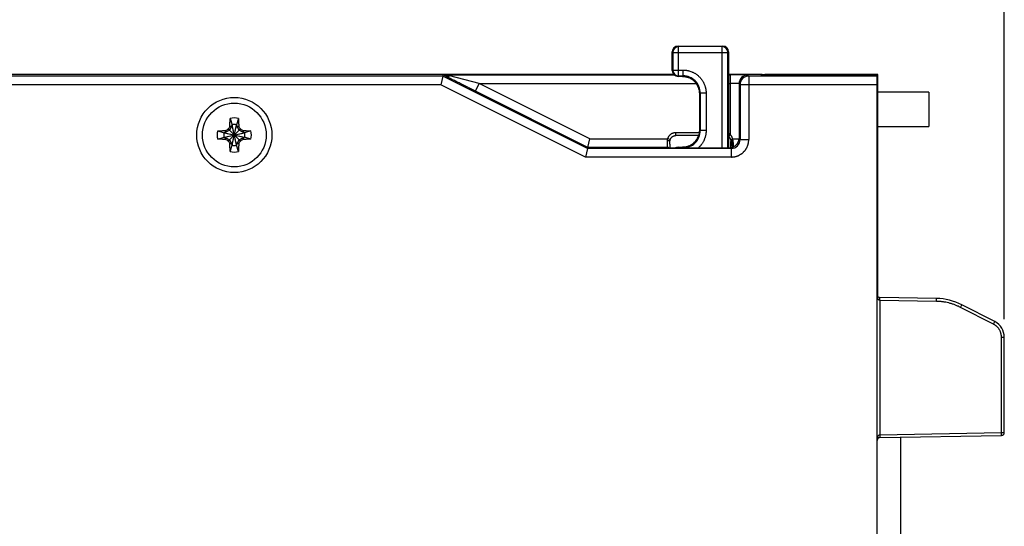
# Model space of a CAD drawing. Header units: inches. Extents: x 0 to 22, y 0 to 17.
# Tile 33 of 39: x 10.9 to 14.3, y 11.6 to 13.3. Entities that reach past the tile are written whole.
import ezdxf

# ---------------------------------------------------------------- set-up
doc = ezdxf.new("R2010")
doc.units = ezdxf.units.IN
doc.header["$LTSCALE"] = 1.21
doc.header["$MEASUREMENT"] = 0
doc.layers.get('0').update_dxf_attribs({"linetype": 'CONTINUOUS'})
doc.layers.add('DIMENSIONS', color=7, linetype='CONTINUOUS')
doc.styles.get("Standard").update_dxf_attribs({"font": 'txt', "width": 0.8})
doc.dimstyles.new('DIMSTYLE_1', dxfattribs={"dimtxt": 0.125, "dimasz": 0.18, "dimexe": 0.18, "dimexo": 0.0625, "dimgap": 0.09, "dimtad": 0, "dimtih": 1, "dimtoh": 1, "dimdec": 3, "dimzin": 4, "dimdsep": 46, "dimtxsty": 'STANDARD', "dimblk": '_FILLED', "dimblk1": '_FILLED', "dimblk2": '_FILLED', "dimcen": 0.09, "dimadec": 0, "dimazin": 0, "dimtp": 0.01, "dimtm": 0.01, "dimtfac": 1, "dimtdec": 3, "dimtofl": 0, "dimtmove": 0, "dimatfit": 3, "dimldrblk": '_FILLED', "dimfxl": 1, "dimtolj": 1, "dimtzin": 4, "dimarcsym": 0})

# ---------------------------------------------------------------- blocks, each defined once
blk = doc.blocks.new('_FILLED')
at = {"color": 0, "linetype": 'BYBLOCK'}
blk.add_solid([(0, 0), (-1, 0.174), (-1, -0.174)], dxfattribs=at)
blk = doc.blocks.new('*D2')
at = {"layer": 'DIMENSIONS', "color": 2, "linetype": 'CONTINUOUS'}
for p, q in [((8.7376, 10.0811), (8.7376, 14.107)), ((14.2743, 12.2886), (14.2743, 14.107)), ((8.7376, 13.982), (10.7309, 13.982)), ((14.2743, 13.982), (12.2809, 13.982))]:
    blk.add_line(p, q, dxfattribs=at)
at = {"layer": 'DIMENSIONS', "color": 2, "linetype": 'CONTINUOUS', "xscale": 0.18, "yscale": 0.18, "zscale": 0.18, "rotation": 180}
blk.add_blockref('_FILLED', (8.7376, 13.982), dxfattribs=at)
at = {"layer": 'DIMENSIONS', "color": 2, "linetype": 'CONTINUOUS', "xscale": 0.18, "yscale": 0.18, "zscale": 0.18}
blk.add_blockref('_FILLED', (14.2743, 13.982), dxfattribs=at)
at = {"layer": 'DIMENSIONS', "color": 2, "linetype": 'CONTINUOUS', "insert": (11.5059, 14.0445), "char_height": 0.125, "width": 1.425, "attachment_point": 2, "line_spacing_factor": 0.9}
blk.add_mtext('5.537{\\Ftxt.shx;\\W1.000000;\\H0.125000; }[140.63]', dxfattribs=at)

msp = doc.modelspace()

# ---------------------------------------------------------------- linework, layer by layer
at = {"color": 7, "linetype": 'CONTINUOUS'}
for p, q in [((13.1458, 13.232), (13.1458, 13.232)), ((13.1458, 13.232), (13.3007, 13.232)), ((13.1458, 13.232), (13.1479, 13.2299)), ((13.1479, 13.1292), (13.1479, 13.2299)), ((13.2986, 13.2299), (13.1479, 13.2299)), ((13.2986, 13.2299), (13.3007, 13.232)), ((13.2986, 12.8789), (13.2986, 13.2299)), ((13.3007, 13.232), (13.3007, 13.232)), ((13.1258, 13.1471), (13.1258, 13.212)), ((13.1258, 13.212), (13.1258, 13.212)), ((13.1258, 13.212), (13.1279, 13.2099)), ((13.1279, 13.2099), (13.1279, 13.1492)), ((13.1279, 13.2099), (13.3186, 13.2099)), ((13.3186, 13.2099), (13.3207, 13.212)), ((13.3186, 12.8789), (13.3186, 13.2099)), ((13.3207, 13.212), (13.3207, 12.8789)), ((13.3207, 13.212), (13.3207, 13.212)), ((13.1279, 13.1492), (13.1258, 13.1471)), ((13.1258, 13.1471), (13.1258, 13.1471)), ((13.1279, 13.1492), (13.1629, 13.1492)), ((13.1629, 13.1492), (13.1629, 13.1292)), ((10.6761, 13.1344), (13.1303, 13.1344)), ((12.3328, 13.1285), (10.6767, 13.1285)), ((12.3328, 13.1285), (12.3257, 13.0985)), ((12.3328, 13.1285), (12.3338, 13.1325)), ((12.8328, 12.8785), (12.3328, 13.1285)), ((12.343, 13.1277), (12.3338, 13.1325)), ((12.3409, 13.1328), (13.1318, 13.1328)), ((12.3564, 13.1287), (12.3409, 13.1328)), ((12.4586, 13.1028), (12.3564, 13.1287)), ((13.1479, 13.1292), (13.1458, 13.1271)), ((13.1458, 13.1271), (13.1458, 13.1271)), ((13.1608, 13.1271), (13.1458, 13.1271)), ((13.1479, 13.1292), (13.1629, 13.1292)), ((13.1629, 13.1292), (13.1608, 13.1271)), ((13.1608, 13.1271), (13.1608, 13.1271)), ((13.3207, 13.1344), (13.4363, 13.1344)), ((13.3207, 13.1328), (13.327, 13.1328)), ((13.327, 12.9261), (13.327, 13.1328)), ((13.387, 13.1318), (13.3904, 13.1285)), ((13.3904, 13.1285), (13.3904, 12.9085)), ((13.8343, 13.1285), (13.3904, 13.1285)), ((13.4343, 13.1307), (13.4343, 13.1344)), ((13.4363, 13.1305), (13.4363, 13.1344)), ((13.8343, 13.1304), (13.4441, 13.1305)), ((13.4461, 13.1335), (13.4461, 13.1305)), ((13.8363, 13.1334), (13.4461, 13.1335)), ((13.8343, 8.2076), (13.8343, 13.1304)), ((13.8363, 12.367), (13.8363, 13.1334)), ((12.3257, 13.0985), (10.6798, 13.0985)), ((12.8257, 12.8485), (12.3257, 13.0985)), ((12.4452, 13.076), (12.4586, 13.1028)), ((12.8336, 12.8818), (12.4452, 13.076)), ((12.4586, 13.1028), (13.209, 13.1028)), ((12.8407, 12.9118), (12.4586, 13.1028)), ((13.3207, 13.1028), (13.327, 13.1028)), ((13.357, 13.1018), (13.357, 12.9118)), ((13.357, 13.1018), (13.3604, 13.0985)), ((13.3604, 13.0985), (13.3604, 12.9085)), ((13.8343, 13.0985), (13.3604, 13.0985)), ((13.2229, 13.0692), (13.2208, 13.0671)), ((13.2208, 12.942), (13.2208, 13.0671)), ((13.2208, 13.0671), (13.2208, 13.0671)), ((13.2229, 13.0692), (13.2229, 12.9399)), ((13.2429, 13.0692), (13.2229, 13.0692)), ((13.2429, 13.0692), (13.2429, 12.9399)), ((14.0137, 13.0727), (13.8363, 13.0727)), ((14.0137, 13.0727), (14.0137, 12.9545)), ((11.597, 12.982), (11.604, 12.96)), ((11.6255, 12.982), (11.6185, 12.96)), ((11.5947, 12.9411), (11.5788, 12.9319)), ((11.5822, 12.9399), (11.5788, 12.9319)), ((11.5882, 12.9433), (11.5909, 12.9449)), ((11.5909, 12.9449), (11.5925, 12.9477)), ((11.5909, 12.9043), (11.6316, 12.9449)), ((11.6316, 12.9043), (11.5909, 12.9449)), ((11.604, 12.9571), (11.5947, 12.9411)), ((11.596, 12.9536), (11.604, 12.9571)), ((11.604, 12.8892), (11.6185, 12.96)), ((11.604, 12.96), (11.604, 12.9571)), ((11.6185, 12.8892), (11.604, 12.96)), ((11.604, 12.8921), (11.6185, 12.9571)), ((11.6185, 12.8921), (11.604, 12.9571)), ((11.6185, 12.9571), (11.6185, 12.96)), ((11.6278, 12.9411), (11.6185, 12.9571)), ((11.6185, 12.9571), (11.6265, 12.9536)), ((11.6437, 12.9319), (11.6278, 12.9411)), ((11.63, 12.9477), (11.6316, 12.9449)), ((11.6316, 12.9449), (11.6343, 12.9433)), ((11.6403, 12.9399), (11.6437, 12.9319)), ((13.2208, 12.942), (13.2208, 12.942)), ((13.2229, 12.9399), (13.2208, 12.942)), ((13.2429, 12.9399), (13.2229, 12.9399)), ((13.8363, 12.9545), (14.0137, 12.9545)), ((11.5538, 12.9388), (11.5759, 12.9319)), ((11.5538, 12.9104), (11.5759, 12.9173)), ((11.5759, 12.9173), (11.6467, 12.9319)), ((11.5788, 12.9319), (11.5759, 12.9319)), ((11.5759, 12.9319), (11.6467, 12.9173)), ((11.5759, 12.9173), (11.5788, 12.9173)), ((11.5788, 12.9173), (11.6437, 12.9319)), ((11.5788, 12.9319), (11.6437, 12.9173)), ((11.5822, 12.9093), (11.5788, 12.9173)), ((11.5788, 12.9173), (11.5947, 12.9081)), ((11.5909, 12.9043), (11.5882, 12.9059)), ((11.5947, 12.9081), (11.604, 12.8921)), ((11.6185, 12.8921), (11.6278, 12.9081)), ((11.6278, 12.9081), (11.6437, 12.9173)), ((11.6343, 12.9059), (11.6316, 12.9043)), ((11.6437, 12.9173), (11.6403, 12.9093)), ((11.6467, 12.9319), (11.6437, 12.9319)), ((11.6437, 12.9173), (11.6467, 12.9173)), ((11.6687, 12.9388), (11.6467, 12.9319)), ((11.6687, 12.9104), (11.6467, 12.9173)), ((12.8336, 12.8818), (12.8407, 12.9118)), ((12.8407, 12.9118), (13.1094, 12.9118)), ((13.119, 12.9087), (13.1094, 12.9118)), ((13.138, 12.9225), (13.138, 12.9325)), ((13.2201, 12.9325), (13.138, 12.9325)), ((13.2176, 12.9225), (13.138, 12.9225)), ((13.3207, 12.9184), (13.3209, 12.9183)), ((13.3209, 12.9183), (13.327, 12.9261)), ((13.3345, 12.9118), (13.357, 12.9118)), ((13.3604, 12.9085), (13.357, 12.9118)), ((13.3604, 12.9085), (13.3904, 12.9085)), ((13.8363, 12.9146), (13.8343, 12.9146)), ((11.5925, 12.9015), (11.5909, 12.9043)), ((11.604, 12.8921), (11.596, 12.8956)), ((11.597, 12.8672), (11.604, 12.8892)), ((11.604, 12.8921), (11.604, 12.8892)), ((11.6265, 12.8956), (11.6185, 12.8921)), ((11.6185, 12.8892), (11.6185, 12.8921)), ((11.6255, 12.8672), (11.6185, 12.8892)), ((11.6316, 12.9043), (11.63, 12.9015)), ((12.8328, 12.8785), (12.8257, 12.8485)), ((12.8328, 12.8785), (12.8336, 12.8818)), ((13.3304, 12.8785), (12.8328, 12.8785)), ((13.1087, 12.8818), (12.8336, 12.8818)), ((13.1087, 12.8818), (13.1113, 12.8792)), ((13.1113, 12.8792), (13.1125, 12.8791)), ((13.1125, 12.8791), (13.1125, 12.8791)), ((13.1126, 12.8791), (13.1313, 12.8789)), ((13.1133, 12.8791), (13.1131, 12.8791)), ((13.1137, 12.8791), (13.1133, 12.8791)), ((13.1143, 12.879), (13.1137, 12.8791)), ((13.1152, 12.879), (13.1143, 12.879)), ((13.1166, 12.879), (13.1152, 12.879)), ((13.1185, 12.879), (13.1166, 12.879)), ((13.118, 12.8994), (13.118, 12.9025)), ((13.118, 12.8964), (13.118, 12.8994)), ((13.118, 12.8937), (13.118, 12.8964)), ((13.1181, 12.8902), (13.118, 12.8937)), ((13.1181, 12.8872), (13.1181, 12.8902)), ((13.1182, 12.8847), (13.1181, 12.8872)), ((13.1182, 12.8825), (13.1182, 12.8847)), ((13.1182, 12.8807), (13.1182, 12.8825)), ((13.1183, 12.879), (13.1182, 12.8807)), ((13.1204, 12.8789), (13.1185, 12.879)), ((13.1228, 12.8789), (13.1204, 12.8789)), ((13.1256, 12.8789), (13.1228, 12.8789)), ((13.1285, 12.8789), (13.1256, 12.8789)), ((13.1313, 12.8789), (13.1285, 12.8789)), ((13.317, 12.8789), (13.1313, 12.8789)), ((13.1458, 12.882), (13.1458, 12.882)), ((13.1458, 12.882), (13.1608, 12.882)), ((13.1458, 12.882), (13.1479, 12.8799)), ((13.1479, 12.8789), (13.1479, 12.8799)), ((13.1629, 12.8799), (13.1479, 12.8799)), ((13.1608, 12.882), (13.1608, 12.882)), ((13.1629, 12.8799), (13.1608, 12.882)), ((13.1629, 12.8789), (13.1629, 12.8799)), ((13.3152, 12.8789), (13.3297, 12.879)), ((13.3199, 12.8789), (13.317, 12.8789)), ((13.3227, 12.8789), (13.3199, 12.8789)), ((13.3254, 12.8789), (13.3227, 12.8789)), ((13.3278, 12.879), (13.3254, 12.8789)), ((13.3297, 12.879), (13.3278, 12.879)), ((13.3285, 12.879), (13.3285, 12.9025)), ((13.3285, 12.9025), (13.3315, 12.9025)), ((13.3297, 12.8791), (13.3296, 12.879)), ((13.3297, 12.8791), (13.3311, 12.8808)), ((13.3297, 12.8791), (13.3297, 12.8791)), ((13.3299, 12.879), (13.3297, 12.879)), ((13.3297, 12.879), (13.3299, 12.879)), ((13.3297, 12.879), (13.3299, 12.879)), ((13.3299, 12.879), (13.3325, 12.8792)), ((13.3304, 12.8785), (13.3299, 12.879)), ((13.3304, 12.8485), (13.3304, 12.8785)), ((13.3327, 12.8792), (13.3338, 12.8795)), ((13.3338, 12.8795), (13.3351, 12.8829)), ((13.3304, 12.8485), (12.8257, 12.8485)), ((13.8343, 12.8577), (13.8363, 12.8576)), ((13.8363, 12.3913), (13.8343, 12.3913)), ((13.8363, 12.3813), (13.8343, 12.3813)), ((13.8363, 12.3756), (13.8343, 12.3756)), ((14.0397, 12.3596), (13.8441, 12.363)), ((13.8442, 12.353), (13.8441, 12.363)), ((14.0397, 12.3496), (13.8442, 12.353)), ((13.8442, 12.353), (13.8442, 11.8888)), ((14.0397, 12.3496), (14.0397, 12.3596)), ((14.1226, 12.3289), (14.127, 12.3378)), ((14.237, 12.2706), (14.1226, 12.3289)), ((14.2415, 12.2795), (14.127, 12.3378)), ((14.237, 12.2706), (14.2415, 12.2795)), ((14.2415, 12.2795), (14.2415, 12.2795)), ((14.2643, 12.2261), (14.2743, 12.2261)), ((14.2643, 11.8961), (14.2643, 12.2261)), ((14.2743, 11.8961), (14.2743, 12.2261)), ((13.8442, 11.8888), (13.8441, 11.8788)), ((13.8441, 11.8788), (14.2644, 11.8861)), ((13.8442, 11.8888), (14.2643, 11.8961)), ((14.2643, 11.8961), (14.2743, 11.8961)), ((14.2644, 11.8861), (14.2643, 11.8961)), ((13.9159, 9.4198), (13.9159, 11.88))]:
    msp.add_line(p, q, dxfattribs=at)
for points in [[(13.1608, 13.1271), (13.163, 13.127), (13.1653, 13.1269), (13.1676, 13.1267), (13.1699, 13.1264), (13.1722, 13.126), (13.1744, 13.1255), (13.1766, 13.125), (13.1789, 13.1243), (13.181, 13.1236), (13.1832, 13.1228), (13.1853, 13.1219), (13.1874, 13.1209), (13.1894, 13.1198), (13.1915, 13.1187), (13.1934, 13.1175), (13.1953, 13.1162), (13.1972, 13.1148), (13.199, 13.1134), (13.2007, 13.1119), (13.2024, 13.1103), (13.2041, 13.1087), (13.2056, 13.107), (13.2071, 13.1052), (13.2086, 13.1034), (13.2099, 13.1016), (13.2112, 13.0997), (13.2124, 13.0977), (13.2135, 13.0957), (13.2146, 13.0937), (13.2156, 13.0916), (13.2165, 13.0895), (13.2173, 13.0873), (13.218, 13.0851), (13.2187, 13.0829), (13.2193, 13.0807), (13.2197, 13.0784), (13.2201, 13.0761), (13.2204, 13.0739), (13.2206, 13.0716), (13.2208, 13.0693), (13.2208, 13.0671)], [(13.2208, 12.942), (13.2208, 12.9398), (13.2206, 12.9375), (13.2204, 12.9352), (13.2201, 12.9329), (13.2197, 12.9306), (13.2193, 12.9284), (13.2187, 12.9261), (13.218, 12.9239), (13.2173, 12.9217), (13.2165, 12.9196), (13.2156, 12.9175), (13.2146, 12.9154), (13.2135, 12.9133), (13.2124, 12.9113), (13.2112, 12.9094), (13.2099, 12.9075), (13.2085, 12.9056), (13.2071, 12.9038), (13.2056, 12.902), (13.204, 12.9004), (13.2024, 12.8987), (13.2007, 12.8972), (13.199, 12.8957), (13.1972, 12.8942), (13.1953, 12.8929), (13.1934, 12.8916), (13.1914, 12.8904), (13.1894, 12.8892), (13.1874, 12.8882), (13.1853, 12.8872), (13.1832, 12.8863), (13.181, 12.8855), (13.1788, 12.8847), (13.1766, 12.8841), (13.1744, 12.8835), (13.1721, 12.883), (13.1699, 12.8827), (13.1676, 12.8824), (13.1653, 12.8821), (13.163, 12.882), (13.1608, 12.882)], [(13.118, 12.9025), (13.118, 12.9031), (13.118, 12.9039), (13.1181, 12.9046), (13.1182, 12.9053), (13.1183, 12.906), (13.1184, 12.9067), (13.1186, 12.9074), (13.1188, 12.9082), (13.119, 12.9087)], [(13.119, 12.9087), (13.1192, 12.9095), (13.1196, 12.9105), (13.1201, 12.9114), (13.1205, 12.9123), (13.1211, 12.9132), (13.1216, 12.914), (13.1222, 12.9148), (13.1229, 12.9156), (13.1235, 12.9164), (13.1243, 12.9171), (13.125, 12.9178), (13.1258, 12.9184), (13.1266, 12.919), (13.1275, 12.9195), (13.1284, 12.9201), (13.1293, 12.9205), (13.1302, 12.9209), (13.1311, 12.9213), (13.1321, 12.9216), (13.1331, 12.9219), (13.1341, 12.9221), (13.1351, 12.9223), (13.1361, 12.9224), (13.1371, 12.9225), (13.138, 12.9225)], [(13.3209, 12.9183), (13.3214, 12.9178), (13.3221, 12.9172), (13.3228, 12.9166), (13.3234, 12.9159), (13.324, 12.9151), (13.3246, 12.9144), (13.3252, 12.9135), (13.3257, 12.9127), (13.3262, 12.9118), (13.3267, 12.9109), (13.3271, 12.91), (13.3274, 12.909), (13.3277, 12.9081), (13.328, 12.9071), (13.3282, 12.9062), (13.3283, 12.9052), (13.3284, 12.9043), (13.3285, 12.9033), (13.3285, 12.9025)], [(13.1128, 12.8791), (13.1126, 12.8791), (13.1126, 12.8791), (13.1125, 12.8791)], [(13.1131, 12.8791), (13.1128, 12.8791), (13.1128, 12.8791)], [(13.3327, 12.8792), (13.3327, 12.8792), (13.3327, 12.8792), (13.3326, 12.8792), (13.3326, 12.8792), (13.3326, 12.8792), (13.3325, 12.8792), (13.3324, 12.8792), (13.3324, 12.8792), (13.3323, 12.8792), (13.3321, 12.8792), (13.332, 12.8791), (13.3319, 12.8791), (13.3317, 12.8791), (13.3316, 12.8791), (13.3314, 12.8791), (13.3312, 12.8791), (13.3309, 12.879), (13.3307, 12.879), (13.3305, 12.879), (13.3302, 12.879), (13.3299, 12.879)]]:
    msp.add_lwpolyline(points, dxfattribs=at)
for radius in [0.13, 0.1102]:
    msp.add_circle((11.6113, 12.9246), radius, dxfattribs=at)
for centre, radius, start, end in [((13.1458, 13.212), 0.02, 90.0209, 179.9791), ((13.1458, 13.212), 0.02, 90.016, 179.984), ((13.1479, 13.2099), 0.02, 90.0209, 179.9791), ((13.2986, 13.2099), 0.02, 0.0209, 89.9791), ((13.3007, 13.212), 0.02, 0.0209, 89.9791), ((13.3007, 13.212), 0.02, 0.016, 89.984), ((13.1458, 13.1471), 0.02, 180.0209, 269.9791), ((13.1458, 13.1471), 0.02, 180.016, 269.984), ((13.1479, 13.1492), 0.02, 180.0209, 269.9791), ((13.1608, 13.0671), 0.06, 359.9938, 90.0144), ((13.1629, 13.0692), 0.06, 359.9938, 90.0144), ((13.387, 13.1018), 0.03, 90.0209, 179.9791), ((13.3904, 13.0985), 0.03, 90.0209, 179.9791), ((11.6113, 12.9246), 0.0591, 76.0607, 103.9393), ((12.6437, 11.1304), 2.0979, 120.2091, 120.3969), ((11.6113, 12.9246), 0.0297, 129.0984, 140.9016), ((13.4783, 11.8495), 2.1823, 149.6067, 149.7872), ((11.6113, 12.9246), 0.0361, 78.3738, 101.6262), ((9.817, 11.8921), 2.0979, 30.2091, 30.3969), ((11.6113, 12.9246), 0.0297, 39.0984, 50.9016), ((10.5362, 11.0575), 2.1823, 59.6067, 59.7872), ((13.1608, 12.9419), 0.06, 269.9938, 0.0144), ((13.1629, 12.9399), 0.06, 269.9938, 0.0144), ((11.6112, 12.9246), 0.0591, 166.0606, 193.9394), ((11.6113, 12.9246), 0.0361, 168.3738, 191.6262), ((12.6863, 14.7917), 2.1823, 239.6067, 239.7872), ((11.6113, 12.9246), 0.0297, 219.0984, 230.9016), ((11.6113, 12.9246), 0.0297, 309.0984, 320.9016), ((10.5788, 14.7188), 2.0979, 300.2091, 300.3969), ((11.6113, 12.9246), 0.0361, 348.3738, 11.6262), ((11.6113, 12.9246), 0.0591, 346.0606, 13.9394), ((13.3086, 12.9026), 0.0299, 51.9113, 66.1198), ((13.3304, 12.9085), 0.03, 269.9735, 0.0372), ((13.327, 12.9118), 0.03, 285.7002, 359.9785), ((13.4055, 13.9571), 2.0979, 210.2091, 210.3969), ((11.6113, 12.9246), 0.0361, 258.3738, 281.6262), ((9.7442, 13.9997), 2.1823, 329.6067, 329.7872), ((13.1087, 12.8718), 0.01, 45.9936, 90.0198), ((13.1113, 12.8692), 0.01, 81.5826, 90.0173), ((13.1458, 12.862), 0.02, 90.0188, 122.2936), ((13.1458, 12.862), 0.02, 90.016, 122.3105), ((13.1479, 12.8599), 0.02, 90.0179, 108.1664), ((13.3352, 12.8696), 0.01, 104.9706, 106.2333), ((13.3302, 12.8952), 0.0162, 278.4556, 278.9625), ((13.3352, 12.8696), 0.01, 98.0318, 104.8639), ((11.6113, 12.9246), 0.0591, 256.0607, 283.9393), ((13.8443, 12.373), 0.01, 180, 269), ((14.0363, 12.1596), 0.2, 63, 89), ((14.2143, 12.2261), 0.06, 0, 62.9856), ((14.2643, 11.8961), 0.01, 271, 360), ((13.8443, 11.8688), 0.01, 91, 180)]:
    msp.add_arc(centre, radius, start, end, dxfattribs=at)
for centre, start_param, end_param in [((13.4443, 13.1307), 3.141593, 4.694936), ((13.4463, 13.1337), -3.141593, -1.58825)]:
    msp.add_ellipse(centre, major_axis=(0.01, 0), ratio=0.017455, start_param=start_param, end_param=end_param, dxfattribs=at)
for points, knots in [([(13.1629, 13.1492), (13.1632, 13.1492), (13.1639, 13.1492), (13.1649, 13.1492), (13.1659, 13.1491), (13.1668, 13.1491), (13.1678, 13.149), (13.1691, 13.1489), (13.1708, 13.1488), (13.1727, 13.1486), (13.1747, 13.1483), (13.1766, 13.148), (13.1792, 13.1475), (13.1824, 13.1468), (13.1874, 13.1454), (13.1923, 13.1437), (13.1971, 13.1415), (13.2006, 13.1398), (13.2041, 13.1378), (13.2074, 13.1357), (13.2106, 13.1335), (13.2137, 13.1311), (13.2167, 13.1285), (13.2195, 13.1258), (13.2222, 13.1229), (13.2248, 13.12), (13.2272, 13.1169), (13.2295, 13.1137), (13.2316, 13.1103), (13.2335, 13.1069), (13.2353, 13.1034), (13.2368, 13.0998), (13.2383, 13.0962), (13.2395, 13.0924), (13.2405, 13.0886), (13.2413, 13.0854), (13.2417, 13.0829), (13.242, 13.0809), (13.2423, 13.079), (13.2425, 13.077), (13.2427, 13.0754), (13.2428, 13.0741), (13.2428, 13.0731), (13.2429, 13.0721), (13.2429, 13.0712), (13.2429, 13.0702), (13.2429, 13.0695), (13.2429, 13.0692)], [0, 0, 0, 0, 0.007813, 0.015626, 0.02344, 0.031253, 0.039066, 0.046879, 0.062505, 0.078132, 0.093758, 0.109384, 0.12501, 0.15626, 0.18751, 0.249991, 0.281241, 0.312491, 0.343741, 0.374991, 0.406241, 0.437491, 0.468741, 0.499991, 0.531241, 0.56249, 0.59374, 0.62499, 0.65624, 0.68749, 0.71874, 0.74999, 0.78124, 0.81249, 0.84374, 0.87499, 0.890616, 0.906242, 0.921868, 0.937495, 0.953121, 0.960934, 0.968747, 0.97656, 0.984374, 0.992187, 1, 1, 1, 1]), ([(12.3338, 13.1325), (12.3338, 13.1325), (12.3338, 13.1325), (12.3338, 13.1325), (12.3338, 13.1325), (12.3338, 13.1325), (12.3338, 13.1325), (12.3339, 13.1326), (12.3339, 13.1326), (12.334, 13.1326), (12.3341, 13.1326), (12.3342, 13.1326), (12.3344, 13.1326), (12.3347, 13.1326), (12.3351, 13.1327), (12.3355, 13.1327), (12.3359, 13.1327), (12.3365, 13.1327), (12.337, 13.1328), (12.3377, 13.1328), (12.3384, 13.1328), (12.3395, 13.1328), (12.3403, 13.1328), (12.3409, 13.1328)], [0, 0, 0, 0, 0.001993, 0.003448, 0.005268, 0.007475, 0.010085, 0.016549, 0.024722, 0.034648, 0.046362, 0.059899, 0.092558, 0.132879, 0.181115, 0.237496, 0.302234, 0.375529, 0.457549, 0.548415, 0.648189, 0.756838, 1, 1, 1, 1]), ([(12.3564, 13.1287), (12.3558, 13.1284), (12.3549, 13.128), (12.3537, 13.1275), (12.3528, 13.1272), (12.3519, 13.127), (12.3511, 13.1268), (12.3502, 13.1267), (12.3493, 13.1266), (12.3485, 13.1265), (12.3476, 13.1266), (12.3468, 13.1266), (12.346, 13.1267), (12.3452, 13.1269), (12.3445, 13.1271), (12.3437, 13.1274), (12.3433, 13.1276), (12.343, 13.1277)], [0, 0, 0, 0, 0.142526, 0.211572, 0.27915, 0.345291, 0.410038, 0.473449, 0.535595, 0.596558, 0.656437, 0.715343, 0.773401, 0.830745, 0.887522, 0.943886, 1, 1, 1, 1]), ([(12.4452, 13.076), (12.4429, 13.0771), (12.4385, 13.0794), (12.4295, 13.0839), (12.4184, 13.0894), (12.4073, 13.095), (12.3985, 13.0995), (12.392, 13.1028), (12.3854, 13.106), (12.379, 13.1093), (12.3726, 13.1125), (12.3674, 13.1152), (12.3633, 13.1173), (12.3602, 13.1189), (12.3572, 13.1204), (12.3547, 13.1217), (12.3528, 13.1227), (12.3513, 13.1234), (12.3499, 13.1241), (12.3485, 13.1249), (12.3473, 13.1255), (12.3464, 13.1259), (12.3457, 13.1263), (12.345, 13.1266), (12.3443, 13.127), (12.3437, 13.1273), (12.3432, 13.1276), (12.343, 13.1277)], [0, 0, 0, 0, 0.065551, 0.131059, 0.261778, 0.391764, 0.456336, 0.520524, 0.584229, 0.647347, 0.709714, 0.771121, 0.801395, 0.831336, 0.860879, 0.889947, 0.904282, 0.918475, 0.932518, 0.946397, 0.960122, 0.966939, 0.973709, 0.980403, 0.986994, 0.993509, 1, 1, 1, 1]), ([(13.387, 13.1318), (13.387, 13.1318), (13.387, 13.1318), (13.387, 13.1318), (13.387, 13.1318), (13.3869, 13.1319), (13.3869, 13.1319), (13.3869, 13.1319), (13.3868, 13.1319), (13.3866, 13.1319), (13.3865, 13.1319), (13.3862, 13.132), (13.386, 13.132), (13.3857, 13.132), (13.3854, 13.132), (13.385, 13.1321), (13.3846, 13.1321), (13.384, 13.1321), (13.3832, 13.1322), (13.3821, 13.1322), (13.3809, 13.1323), (13.3796, 13.1323), (13.3781, 13.1323), (13.3765, 13.1324), (13.3748, 13.1324), (13.373, 13.1325), (13.3711, 13.1325), (13.3683, 13.1326), (13.3646, 13.1326), (13.3599, 13.1327), (13.3549, 13.1327), (13.3497, 13.1328), (13.3442, 13.1328), (13.3386, 13.1328), (13.3338, 13.1328), (13.3299, 13.1328), (13.328, 13.1328), (13.327, 13.1328)], [0, 0, 0, 0, 0.000163, 0.000355, 0.000835, 0.001451, 0.002208, 0.003108, 0.004152, 0.006671, 0.009766, 0.013439, 0.017687, 0.02251, 0.027905, 0.033871, 0.040406, 0.047508, 0.063396, 0.081492, 0.101743, 0.124097, 0.148502, 0.174907, 0.203261, 0.233505, 0.265558, 0.299338, 0.371744, 0.450065, 0.533588, 0.621492, 0.712947, 0.807115, 0.903102, 0.951494, 1, 1, 1, 1]), ([(13.357, 13.1018), (13.357, 13.1018), (13.357, 13.1018), (13.357, 13.1018), (13.357, 13.1019), (13.357, 13.1019), (13.3569, 13.1019), (13.3569, 13.1019), (13.3568, 13.1019), (13.3567, 13.1019), (13.3566, 13.102), (13.3565, 13.102), (13.3564, 13.102), (13.3562, 13.102), (13.356, 13.1021), (13.3556, 13.1021), (13.3551, 13.1022), (13.3546, 13.1022), (13.354, 13.1023), (13.3533, 13.1023), (13.3526, 13.1024), (13.3518, 13.1024), (13.3509, 13.1024), (13.3497, 13.1025), (13.348, 13.1026), (13.3458, 13.1026), (13.3439, 13.1027), (13.3423, 13.1027), (13.3406, 13.1027), (13.3384, 13.1028), (13.3356, 13.1028), (13.3328, 13.1028), (13.3299, 13.1028), (13.328, 13.1028), (13.327, 13.1028)], [0, 0, 0, 0, 0.000509, 0.001112, 0.001828, 0.002667, 0.003636, 0.004738, 0.007352, 0.010525, 0.01426, 0.018563, 0.023432, 0.028868, 0.034868, 0.048552, 0.064459, 0.082557, 0.102805, 0.125157, 0.149563, 0.175966, 0.204306, 0.234515, 0.300259, 0.372584, 0.450813, 0.491913, 0.53421, 0.621993, 0.713335, 0.807378, 0.903233, 1, 1, 1, 1]), ([(11.596, 12.9536), (11.596, 12.9561), (11.5961, 12.9609), (11.5963, 12.9681), (11.5966, 12.9751), (11.5969, 12.9798), (11.597, 12.982)], [0, 0, 0, 0, 0.257989, 0.511689, 0.759543, 1, 1, 1, 1]), ([(11.6255, 12.982), (11.6256, 12.9798), (11.6259, 12.9751), (11.6262, 12.9681), (11.6264, 12.9609), (11.6265, 12.9561), (11.6265, 12.9536)], [0, 0, 0, 0, 0.240458, 0.488311, 0.742012, 1, 1, 1, 1]), ([(11.5538, 12.9388), (11.5561, 12.939), (11.5607, 12.9392), (11.5678, 12.9395), (11.5749, 12.9397), (11.5798, 12.9398), (11.5822, 12.9399)], [0, 0, 0, 0, 0.240457, 0.488311, 0.742012, 1, 1, 1, 1]), ([(11.6403, 12.9399), (11.6427, 12.9398), (11.6476, 12.9397), (11.6547, 12.9395), (11.6618, 12.9392), (11.6664, 12.939), (11.6687, 12.9388)], [0, 0, 0, 0, 0.257989, 0.511689, 0.759543, 1, 1, 1, 1]), ([(13.2429, 12.9399), (13.2429, 12.9395), (13.2429, 12.9388), (13.2429, 12.9377), (13.2428, 12.9366), (13.2428, 12.9355), (13.2427, 12.9344), (13.2426, 12.9334), (13.2425, 12.9323), (13.2424, 12.9309), (13.2422, 12.9291), (13.2418, 12.9262), (13.2411, 12.9226), (13.24, 12.9184), (13.2387, 12.9143), (13.2375, 12.9109), (13.2364, 12.9082), (13.2352, 12.9056), (13.2336, 12.9024), (13.2315, 12.8986), (13.2291, 12.8949), (13.227, 12.892), (13.2252, 12.8897), (13.2239, 12.888), (13.2224, 12.8864), (13.2205, 12.8843), (13.2179, 12.8817), (13.2158, 12.8798), (13.2147, 12.8789)], [0, 0, 0, 0, 0.015626, 0.031252, 0.046879, 0.062505, 0.078131, 0.093757, 0.109383, 0.12501, 0.156261, 0.187513, 0.250011, 0.312508, 0.375006, 0.437504, 0.468755, 0.500007, 0.562505, 0.625002, 0.6875, 0.749998, 0.78125, 0.812501, 0.843753, 0.875005, 0.937502, 1, 1, 1, 1]), ([(11.5822, 12.9093), (11.5798, 12.9094), (11.5749, 12.9095), (11.5678, 12.9097), (11.5607, 12.91), (11.5561, 12.9102), (11.5538, 12.9104)], [0, 0, 0, 0, 0.257989, 0.511689, 0.759543, 1, 1, 1, 1]), ([(11.6687, 12.9104), (11.6664, 12.9102), (11.6618, 12.91), (11.6547, 12.9097), (11.6476, 12.9095), (11.6427, 12.9094), (11.6403, 12.9093)], [0, 0, 0, 0, 0.240458, 0.488311, 0.742012, 1, 1, 1, 1]), ([(13.1094, 12.9118), (13.1093, 12.9115), (13.1091, 12.911), (13.1088, 12.9101), (13.1085, 12.9092), (13.1083, 12.9084), (13.1082, 12.9076), (13.1081, 12.907), (13.1081, 12.9066), (13.108, 12.9062), (13.108, 12.9056), (13.108, 12.9051), (13.108, 12.9048)], [0, 0, 0, 0, 0.126102, 0.252112, 0.37793, 0.50344, 0.628522, 0.690869, 0.753062, 0.815087, 0.876929, 1, 1, 1, 1]), ([(13.138, 12.9325), (13.1376, 12.9325), (13.137, 12.9325), (13.1362, 12.9325), (13.1354, 12.9324), (13.1344, 12.9323), (13.1333, 12.9321), (13.1321, 12.9319), (13.1306, 12.9316), (13.1287, 12.9311), (13.1265, 12.9303), (13.1247, 12.9294), (13.1233, 12.9287), (13.122, 12.9279), (13.1203, 12.9268), (13.1185, 12.9254), (13.1167, 12.9238), (13.1154, 12.9223), (13.1144, 12.9211), (13.1137, 12.9202), (13.113, 12.9192), (13.1122, 12.9179), (13.1114, 12.9165), (13.1107, 12.9151), (13.1103, 12.914), (13.1098, 12.9129), (13.1096, 12.9122), (13.1094, 12.9118)], [0, 0, 0, 0, 0.031253, 0.04688, 0.062507, 0.09376, 0.125013, 0.156266, 0.187519, 0.250013, 0.312507, 0.375001, 0.406254, 0.437507, 0.500001, 0.562494, 0.624989, 0.687482, 0.718735, 0.749988, 0.781241, 0.812494, 0.874988, 0.906241, 0.937494, 0.968747, 1, 1, 1, 1]), ([(13.3345, 12.9118), (13.3344, 12.9121), (13.3343, 12.9128), (13.334, 12.9138), (13.3337, 12.9148), (13.3332, 12.916), (13.3326, 12.9176), (13.3317, 12.9195), (13.3307, 12.9213), (13.3296, 12.923), (13.3284, 12.9246), (13.3275, 12.9256), (13.327, 12.9261)], [0, 0, 0, 0, 0.0625, 0.124985, 0.187455, 0.249914, 0.374802, 0.499697, 0.62464, 0.749667, 0.874794, 1, 1, 1, 1]), ([(13.3304, 12.8485), (13.3309, 12.8485), (13.3318, 12.8485), (13.3333, 12.8486), (13.3348, 12.8486), (13.3363, 12.8488), (13.3377, 12.8489), (13.3397, 12.8492), (13.3421, 12.8496), (13.345, 12.8503), (13.3478, 12.851), (13.3506, 12.852), (13.3533, 12.853), (13.356, 12.8542), (13.3587, 12.8555), (13.3612, 12.857), (13.3637, 12.8586), (13.3661, 12.8603), (13.3684, 12.8621), (13.3707, 12.864), (13.3728, 12.866), (13.3748, 12.8682), (13.3768, 12.8704), (13.3783, 12.8723), (13.3794, 12.8739), (13.3805, 12.8755), (13.3819, 12.8776), (13.3833, 12.8802), (13.3846, 12.8828), (13.3858, 12.8855), (13.3869, 12.8883), (13.3877, 12.8906), (13.3882, 12.8925), (13.3887, 12.8944), (13.3892, 12.8968), (13.3897, 12.8997), (13.3901, 12.9026), (13.3903, 12.9055), (13.3904, 12.9075), (13.3904, 12.9085)], [0, 0, 0, 0, 0.015626, 0.031252, 0.046878, 0.062504, 0.07813, 0.093756, 0.125006, 0.156255, 0.187505, 0.218754, 0.250004, 0.281254, 0.312503, 0.343753, 0.375003, 0.406252, 0.437502, 0.468751, 0.500001, 0.531251, 0.5625, 0.59375, 0.609376, 0.625002, 0.656252, 0.687501, 0.718751, 0.750001, 0.78125, 0.8125, 0.828126, 0.843752, 0.875001, 0.906251, 0.937501, 0.96875, 1, 1, 1, 1]), ([(13.3315, 12.9025), (13.3315, 12.9026), (13.3315, 12.9028), (13.3315, 12.9032), (13.3316, 12.9035), (13.3316, 12.9038), (13.3316, 12.9042), (13.3317, 12.9045), (13.3317, 12.9048), (13.3317, 12.9053), (13.3317, 12.9057), (13.3318, 12.9062), (13.3318, 12.9065), (13.3318, 12.9068), (13.3318, 12.907), (13.3319, 12.9073), (13.3319, 12.9075), (13.3319, 12.9077), (13.3319, 12.9079), (13.3319, 12.908), (13.332, 12.9083), (13.332, 12.9085), (13.3321, 12.9089), (13.3321, 12.9092), (13.3322, 12.9095), (13.3322, 12.9097), (13.3323, 12.9098), (13.3323, 12.91), (13.3323, 12.9101), (13.3324, 12.9102), (13.3324, 12.9103), (13.3325, 12.9105), (13.3325, 12.9106), (13.3326, 12.9107), (13.3327, 12.9109), (13.3329, 12.911), (13.333, 12.9112), (13.3331, 12.9113), (13.3332, 12.9113), (13.3333, 12.9114), (13.3334, 12.9115), (13.3334, 12.9115), (13.3335, 12.9116), (13.3336, 12.9116), (13.3336, 12.9116), (13.3337, 12.9116), (13.3337, 12.9117), (13.3338, 12.9117), (13.3339, 12.9117), (13.334, 12.9117), (13.334, 12.9117), (13.3341, 12.9118), (13.3342, 12.9118), (13.3343, 12.9118), (13.3344, 12.9118), (13.3344, 12.9118), (13.3345, 12.9118), (13.3345, 12.9118)], [0, 0, 0, 0, 0.031787, 0.063582, 0.095374, 0.127153, 0.158925, 0.190699, 0.222481, 0.254263, 0.317801, 0.349546, 0.38126, 0.412927, 0.428734, 0.444518, 0.476027, 0.491768, 0.507507, 0.523241, 0.538968, 0.570393, 0.601775, 0.633101, 0.664348, 0.679935, 0.69549, 0.711006, 0.718748, 0.726479, 0.741893, 0.757222, 0.772449, 0.787588, 0.802667, 0.817709, 0.847753, 0.855277, 0.86281, 0.877897, 0.885453, 0.893018, 0.900596, 0.908174, 0.91196, 0.915747, 0.923329, 0.930923, 0.938528, 0.94615, 0.95379, 0.961452, 0.969133, 0.976826, 0.984531, 0.992257, 1, 1, 1, 1]), ([(13.3351, 12.8829), (13.3352, 12.883), (13.3353, 12.883), (13.3355, 12.8831), (13.3356, 12.8832), (13.3358, 12.8833), (13.336, 12.8836), (13.3363, 12.8839), (13.3365, 12.8843), (13.3367, 12.8848), (13.3369, 12.8853), (13.3371, 12.8858), (13.3372, 12.8865), (13.3373, 12.8871), (13.3374, 12.8879), (13.3375, 12.8886), (13.3376, 12.8895), (13.3376, 12.8904), (13.3376, 12.8913), (13.3376, 12.8923), (13.3376, 12.8933), (13.3375, 12.8943), (13.3374, 12.8954), (13.3373, 12.8969), (13.3371, 12.8989), (13.3367, 12.9013), (13.3363, 12.9039), (13.3358, 12.9065), (13.3352, 12.9091), (13.3348, 12.9109), (13.3345, 12.9118)], [0, 0, 0, 0, 0.005664, 0.01142, 0.017313, 0.023385, 0.036202, 0.050133, 0.065365, 0.082032, 0.100225, 0.120002, 0.141397, 0.164424, 0.189082, 0.215356, 0.243223, 0.27265, 0.303596, 0.336014, 0.369853, 0.405054, 0.441556, 0.479292, 0.55818, 0.641121, 0.72747, 0.816543, 0.907631, 1, 1, 1, 1]), ([(11.597, 12.8672), (11.5969, 12.8694), (11.5966, 12.8741), (11.5963, 12.8811), (11.5961, 12.8883), (11.596, 12.8931), (11.596, 12.8956)], [0, 0, 0, 0, 0.240458, 0.488311, 0.742012, 1, 1, 1, 1]), ([(11.6265, 12.8956), (11.6265, 12.8931), (11.6264, 12.8883), (11.6262, 12.8811), (11.6259, 12.8741), (11.6256, 12.8694), (11.6255, 12.8672)], [0, 0, 0, 0, 0.257989, 0.511689, 0.759543, 1, 1, 1, 1]), ([(13.118, 12.9025), (13.118, 12.9026), (13.118, 12.9027), (13.1179, 12.9028), (13.1179, 12.9029), (13.1178, 12.903), (13.1177, 12.9031), (13.1176, 12.9032), (13.1174, 12.9033), (13.1172, 12.9034), (13.117, 12.9035), (13.1168, 12.9036), (13.1166, 12.9037), (13.1163, 12.9038), (13.116, 12.9039), (13.1156, 12.904), (13.115, 12.9042), (13.1143, 12.9043), (13.1135, 12.9045), (13.1127, 12.9046), (13.1118, 12.9047), (13.1109, 12.9047), (13.1099, 12.9048), (13.109, 12.9048), (13.1083, 12.9048), (13.108, 12.9048)], [0, 0, 0, 0, 0.010803, 0.022044, 0.034111, 0.047311, 0.061871, 0.077948, 0.095647, 0.115033, 0.13614, 0.158982, 0.183554, 0.209835, 0.237797, 0.267398, 0.331313, 0.40112, 0.476258, 0.556095, 0.639937, 0.727042, 0.81663, 0.907892, 1, 1, 1, 1]), ([(13.108, 12.9048), (13.108, 12.904), (13.108, 12.9025), (13.108, 12.9002), (13.108, 12.8979), (13.1081, 12.8958), (13.1081, 12.8938), (13.1081, 12.8919), (13.1082, 12.8901), (13.1082, 12.8885), (13.1083, 12.8872), (13.1083, 12.8863), (13.1083, 12.8857), (13.1083, 12.8851), (13.1084, 12.8845), (13.1084, 12.8841), (13.1084, 12.8836), (13.1085, 12.8832), (13.1085, 12.8829), (13.1085, 12.8826), (13.1085, 12.8824), (13.1086, 12.8822), (13.1086, 12.8821), (13.1086, 12.882), (13.1086, 12.882), (13.1086, 12.8819), (13.1086, 12.8819), (13.1086, 12.8818), (13.1086, 12.8818), (13.1086, 12.8818), (13.1087, 12.8818), (13.1087, 12.8818)], [0, 0, 0, 0, 0.103218, 0.203676, 0.300694, 0.393614, 0.481805, 0.56467, 0.641649, 0.71222, 0.775907, 0.805032, 0.83228, 0.857603, 0.880959, 0.90231, 0.92162, 0.938858, 0.953996, 0.967009, 0.977881, 0.98251, 0.986599, 0.990149, 0.993161, 0.995638, 0.997586, 0.998368, 0.999025, 0.999565, 1, 1, 1, 1]), ([(13.1125, 12.8791), (13.1125, 12.8791), (13.1125, 12.8791), (13.1126, 12.8791), (13.1126, 12.8791)], [0, 0, 0, 0, 0.247062, 1, 1, 1, 1]), ([(13.3286, 12.879), (13.3286, 12.88), (13.3287, 12.8819), (13.3288, 12.8849), (13.3291, 12.8879), (13.3294, 12.8908), (13.3297, 12.8933), (13.33, 12.8952), (13.3302, 12.8967), (13.3305, 12.8981), (13.3308, 12.8996), (13.3311, 12.901), (13.3313, 12.902), (13.3315, 12.9025)], [0, 0, 0, 0, 0.124973, 0.249944, 0.374915, 0.49989, 0.624876, 0.687377, 0.749883, 0.812396, 0.874918, 0.937453, 1, 1, 1, 1]), ([(13.3311, 12.8808), (13.3314, 12.8811), (13.3319, 12.8816), (13.3326, 12.8826), (13.3332, 12.8836), (13.3337, 12.8847), (13.3341, 12.8859), (13.3344, 12.8872), (13.3345, 12.8885), (13.3346, 12.8899), (13.3346, 12.8914), (13.3344, 12.8929), (13.3342, 12.8944), (13.3339, 12.896), (13.3334, 12.8976), (13.3329, 12.8992), (13.3322, 12.9009), (13.3317, 12.9019), (13.3315, 12.9025)], [0, 0, 0, 0, 0.050206, 0.100891, 0.152456, 0.205264, 0.259632, 0.315827, 0.374058, 0.434481, 0.4972, 0.562268, 0.629695, 0.699452, 0.771472, 0.845657, 0.921883, 1, 1, 1, 1]), ([(13.3311, 12.8808), (13.3312, 12.8808), (13.3313, 12.8809), (13.3315, 12.8811), (13.3319, 12.8815), (13.3324, 12.8818), (13.3331, 12.8822), (13.3335, 12.8824), (13.334, 12.8826), (13.3343, 12.8827), (13.3347, 12.8828), (13.335, 12.8829), (13.3351, 12.8829)], [0, 0, 0, 0, 0.045537, 0.091406, 0.185446, 0.393253, 0.513978, 0.6504, 0.726491, 0.809725, 0.900523, 1, 1, 1, 1]), ([(13.8442, 12.353), (13.844, 12.353), (13.8438, 12.353), (13.8433, 12.3531), (13.8429, 12.3532), (13.8426, 12.3533), (13.8422, 12.3534), (13.8418, 12.3536), (13.8415, 12.3538), (13.8411, 12.354), (13.8408, 12.3542), (13.8404, 12.3546), (13.8399, 12.355), (13.8394, 12.3555), (13.8389, 12.3561), (13.8384, 12.3567), (13.838, 12.3574), (13.8376, 12.358), (13.8372, 12.3589), (13.8367, 12.3598), (13.8364, 12.3607), (13.836, 12.3617), (13.8356, 12.3628), (13.8352, 12.3643), (13.8349, 12.3657), (13.8347, 12.3672), (13.8345, 12.3686), (13.8343, 12.3706), (13.8343, 12.372), (13.8343, 12.373)], [0, 0, 0, 0, 0.016996, 0.033958, 0.050863, 0.067692, 0.084431, 0.101075, 0.117619, 0.134066, 0.15042, 0.166684, 0.198962, 0.230958, 0.262715, 0.294274, 0.325664, 0.356913, 0.388043, 0.449998, 0.480862, 0.51166, 0.573085, 0.634339, 0.695459, 0.75648, 0.817426, 0.878318, 1, 1, 1, 1]), ([(14.1226, 12.3289), (14.121, 12.3297), (14.1178, 12.3313), (14.1129, 12.3336), (14.1079, 12.3357), (14.1029, 12.3376), (14.0978, 12.3394), (14.091, 12.3417), (14.0823, 12.3441), (14.0736, 12.346), (14.0665, 12.3473), (14.0611, 12.348), (14.0558, 12.3487), (14.0504, 12.3491), (14.045, 12.3495), (14.0414, 12.3496), (14.0397, 12.3496)], [0, 0, 0, 0, 0.062502, 0.125004, 0.187505, 0.250007, 0.312509, 0.37501, 0.500001, 0.624991, 0.687493, 0.749994, 0.812496, 0.874997, 0.937499, 1, 1, 1, 1]), ([(14.2643, 12.2261), (14.2643, 12.2263), (14.2643, 12.2269), (14.2643, 12.2278), (14.2643, 12.2286), (14.2642, 12.2295), (14.2642, 12.2304), (14.2641, 12.2312), (14.264, 12.2321), (14.2638, 12.2332), (14.2636, 12.2346), (14.2633, 12.2363), (14.2629, 12.238), (14.2623, 12.2402), (14.2615, 12.2429), (14.2604, 12.2456), (14.2594, 12.2477), (14.2584, 12.2497), (14.257, 12.2522), (14.2551, 12.2551), (14.253, 12.2578), (14.2507, 12.2604), (14.2483, 12.2628), (14.2461, 12.2647), (14.2443, 12.2661), (14.2429, 12.2671), (14.2417, 12.2679), (14.2408, 12.2685), (14.24, 12.2689), (14.2393, 12.2694), (14.2383, 12.2699), (14.2375, 12.2704), (14.237, 12.2706)], [0, 0, 0, 0, 0.015626, 0.031253, 0.046881, 0.062507, 0.078134, 0.093761, 0.109388, 0.125014, 0.156267, 0.187519, 0.218772, 0.250024, 0.31252, 0.375015, 0.406267, 0.437519, 0.500015, 0.56251, 0.625005, 0.687499, 0.749994, 0.812488, 0.84374, 0.874991, 0.906243, 0.921869, 0.937496, 0.953122, 0.968749, 1, 1, 1, 1]), ([(13.8343, 11.8688), (13.8343, 11.8698), (13.8343, 11.8712), (13.8345, 11.8732), (13.8347, 11.8746), (13.8349, 11.8761), (13.8352, 11.8775), (13.8356, 11.879), (13.8361, 11.8804), (13.8365, 11.8815), (13.8369, 11.8824), (13.8373, 11.8831), (13.8376, 11.8838), (13.8379, 11.8843), (13.8382, 11.8847), (13.8384, 11.885), (13.8387, 11.8853), (13.8389, 11.8857), (13.8391, 11.8859), (13.8395, 11.8863), (13.8399, 11.8868), (13.8405, 11.8873), (13.841, 11.8877), (13.8415, 11.888), (13.8418, 11.8882), (13.8422, 11.8883), (13.8425, 11.8885), (13.8428, 11.8885), (13.8429, 11.8886), (13.8431, 11.8887), (13.8434, 11.8887), (13.8438, 11.8888), (13.844, 11.8888), (13.8442, 11.8888)], [0, 0, 0, 0, 0.12168, 0.182573, 0.243518, 0.304538, 0.365658, 0.42691, 0.488337, 0.549989, 0.580929, 0.611955, 0.643083, 0.674333, 0.69001, 0.705725, 0.721483, 0.737287, 0.75314, 0.769048, 0.801044, 0.833321, 0.865929, 0.882376, 0.89892, 0.915564, 0.932303, 0.940708, 0.949134, 0.95758, 0.966043, 0.983004, 1, 1, 1, 1])]:
    msp.add_open_spline(points, degree=3, knots=knots, dxfattribs=at)
msp.add_open_spline([(13.3327, 12.8793), (13.3327, 12.8793), (13.3327, 12.8793), (13.3327, 12.8793)], degree=3, dxfattribs=at)

# ---------------------------------------------------------------- dimensions: what is measured, and where the dimension line sits
at = {"layer": 'DIMENSIONS', "color": 2, "linetype": 'CONTINUOUS'}
dim = msp.add_linear_dim(base=(8.7376, 13.982), p1=(14.2743, 12.2886), p2=(8.7376, 10.0811), angle=180, dimstyle='DIMSTYLE_1', dxfattribs=at)
dim.commit()
dim.dimension.update_dxf_attribs({"geometry": '*D2', "text_midpoint": (11.3559, 13.982), "dimtype": 160})

doc.saveas('drawing.dxf')
